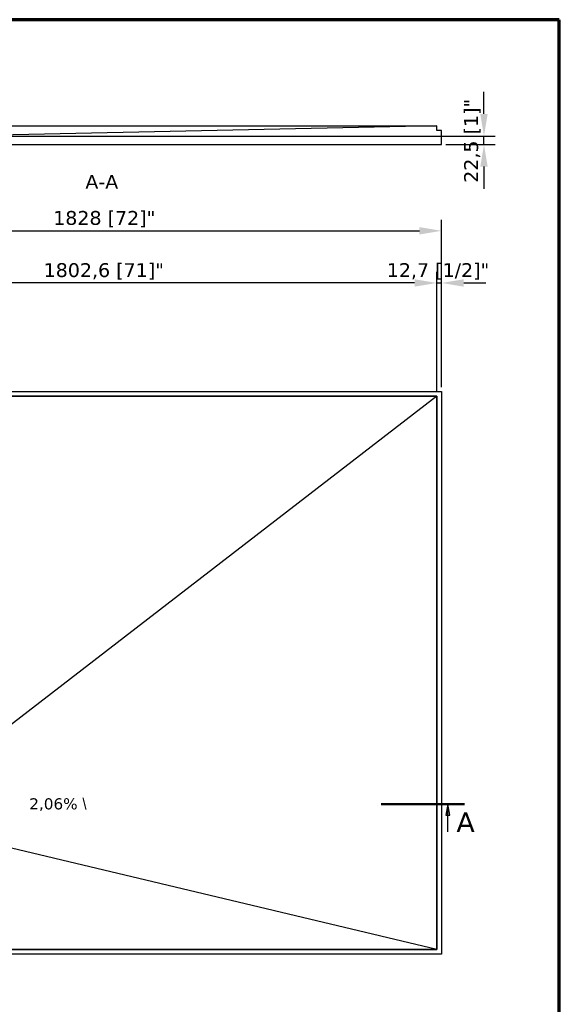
# Model space of a CAD drawing. Header units: millimetres. Extents: x -13710 to 13710, y -375 to 4365.
# Tile 14 of 15: x 1600 to 3060, y 1699 to 4365. Entities that reach past the tile are written whole.
import ezdxf

# ---------------------------------------------------------------- set-up
doc = ezdxf.new("R2010")
doc.units = ezdxf.units.MM
doc.header["$LTSCALE"] = 15
doc.linetypes.add('CHAIN', pattern=[0.3543, 0.2362, -0.0295, 0.0591, -0.0295])
doc.layers.get('0').update_dxf_attribs({"lineweight": 25})
for name, color, linetype, lineweight in [('_Sichtbarkanten', 7, 'Continuous', 25), ('Bemaßung (ISO)', 7, 'Continuous', 25), ('Rahmen (ISO)', 7, 'Continuous', 70), ('Schnittlinie (ISO)', 7, 'CHAIN', 25), ('Symbol (ISO)', 7, 'Continuous', 25)]:
    doc.layers.add(name, color=color, linetype=linetype, lineweight=lineweight)
doc.styles.add('Bezeichnungstext (DIN)', font='verdana.ttf')
doc.styles.add('Notiztext (ISO)', font='verdana.ttf')
doc.styles.add('Pfeiltext', font='verdana.ttf')
doc.dimstyles.new('wedi A-Kon_F&E', dxfattribs={"dimscale": 15, "dimtxt": 2.5, "dimasz": 4, "dimexe": 2, "dimexo": 0.8, "dimgap": 0.3, "dimtad": 1, "dimdec": 1, "dimrnd": 1e-08, "dimtxsty": 'Notiztext (ISO)', "dimcen": 0.09, "dimclrd": 7, "dimclre": 7, "dimclrt": 256, "dimadec": 0, "dimazin": 2, "dimtfac": 0.6, "dimtmove": 0, "dimatfit": 3, "dimfxl": 1, "dimtolj": 1, "dimlwd": -1, "dimlwe": -1, "dimarcsym": 0})

# ---------------------------------------------------------------- blocks, each defined once
blk = doc.blocks.new('Ränder wedi_Zeichnungsrahmen')
at = {"layer": 'Rahmen (ISO)'}
for p, q in [((204, 291), (20, 291)), ((204, 6), (204, 291))]:
    blk.add_line(p, q, dxfattribs=at)
blk = doc.blocks.new('2DTransSchnitt0')
at = {"layer": 'Schnittlinie (ISO)', "linetype": 'Continuous', "lineweight": 50}
for p, q in [((56.52, 149.39), (71.52, 149.39)), ((171.89, 149.39), (186.89, 149.39))]:
    blk.add_line(p, q, dxfattribs=at)
at = {"layer": 'Schnittlinie (ISO)', "linetype": 'Continuous'}
for p, q in [((59.52, 149.39), (59.17, 147.39)), ((59.52, 147.39), (59.52, 149.39)), ((59.87, 147.39), (59.52, 149.39)), ((183.89, 149.39), (183.54, 147.39)), ((183.89, 147.39), (183.89, 149.39)), ((184.24, 147.39), (183.89, 149.39)), ((59.17, 147.39), (59.87, 147.39)), ((59.52, 144.39), (59.52, 147.39)), ((183.54, 147.39), (184.24, 147.39)), ((183.89, 144.39), (183.89, 147.39))]:
    blk.add_line(p, q, dxfattribs=at)
at = {"layer": 'Schnittlinie (ISO)', "linetype": 'Continuous', "flags": 128}
for points in [[(59.87, 147.39), (59.52, 149.39), (59.17, 147.39), (59.87, 147.39)], [(184.24, 147.39), (183.89, 149.39), (183.54, 147.39), (184.24, 147.39)]]:
    blk.add_lwpolyline(points, dxfattribs=at)
at = {"layer": 'Schnittlinie (ISO)'}
for points in [[(59.87, 147.39), (59.52, 149.39), (59.17, 147.39), (59.87, 147.39)], [(184.24, 147.39), (183.89, 149.39), (183.54, 147.39), (184.24, 147.39)]]:
    blk.add_solid(points, dxfattribs=at)
at = {"layer": 'Schnittlinie (ISO)', "char_height": 3.5, "attachment_point": 7, "style": 'Bezeichnungstext (DIN)'}
for insert in [(54.79, 144.39), (185.45, 144.39)]:
    blk.add_mtext('A', dxfattribs=dict(at, insert=insert))
blk = doc.blocks.new('*D31')
at = {"layer": 'Bemaßung (ISO)', "color": 7, "transparency": 16777216}
for p, q in [((913.2, 3370.4), (913.2, 3823.4)), ((2741.2, 3370.4), (2741.2, 3823.4)), ((973.2, 3793.4), (2681.2, 3793.4))]:
    blk.add_line(p, q, dxfattribs=at)
for points in [[(973.2, 3803.4), (973.2, 3783.4), (913.2, 3793.4)], [(2681.2, 3803.4), (2681.2, 3783.4), (2741.2, 3793.4)]]:
    blk.add_solid(points, dxfattribs=at)
at = {"layer": 'Defpoints', "color": 0, "transparency": 16777216}
for p in [(2741.2, 3793.4), (913.2, 3358.4), (2741.2, 3358.4)]:
    blk.add_point(p, dxfattribs=at)
at = {"layer": 'Bemaßung (ISO)', "transparency": 16777216, "insert": (1690.2, 3847), "char_height": 37.5, "attachment_point": 1, "style": 'Notiztext (ISO)'}
blk.add_mtext('\\A1;1828 [72]"', dxfattribs=at)
blk = doc.blocks.new('*D33')
at = {"layer": 'Bemaßung (ISO)', "color": 7, "transparency": 16777216}
for p, q in [((925.9, 3357.7), (925.9, 3682.1)), ((2728.5, 3357.7), (2728.5, 3682.1)), ((2668.5, 3652.1), (985.9, 3652.1))]:
    blk.add_line(p, q, dxfattribs=at)
for points in [[(985.9, 3662.1), (985.9, 3642.1), (925.9, 3652.1)], [(2668.5, 3662.1), (2668.5, 3642.1), (2728.5, 3652.1)]]:
    blk.add_solid(points, dxfattribs=at)
at = {"layer": 'Defpoints', "color": 0, "transparency": 16777216}
for p in [(925.9, 3652.1), (925.9, 3345.7), (2728.5, 3345.7)]:
    blk.add_point(p, dxfattribs=at)
at = {"layer": 'Bemaßung (ISO)', "transparency": 16777216, "insert": (1664.4, 3705.7), "char_height": 37.5, "attachment_point": 1, "style": 'Notiztext (ISO)'}
blk.add_mtext('\\A1;1802,6 [71]"', dxfattribs=at)
blk = doc.blocks.new('*D34')
at = {"layer": 'Bemaßung (ISO)', "color": 7, "transparency": 16777216}
for p, q in [((2856.1, 4109.7), (2856.1, 4169.7)), ((1408.1, 4049.7), (2886.1, 4049.7)), ((2753.2, 4027.2), (2886.1, 4027.2)), ((2856.1, 4027.2), (2856.1, 4049.7)), ((2856.1, 3967.2), (2856.1, 3907.2))]:
    blk.add_line(p, q, dxfattribs=at)
for points in [[(2846.1, 4109.7), (2866.1, 4109.7), (2856.1, 4049.7)], [(2846.1, 3967.2), (2866.1, 3967.2), (2856.1, 4027.2)]]:
    blk.add_solid(points, dxfattribs=at)
at = {"layer": 'Defpoints', "color": 0, "transparency": 16777216}
for p in [(1396.1, 4049.7), (2741.2, 4027.2), (2856.1, 4049.7)]:
    blk.add_point(p, dxfattribs=at)
at = {"layer": 'Bemaßung (ISO)', "transparency": 16777216, "insert": (2802.5, 3923.4), "char_height": 37.5, "attachment_point": 1, "rotation": 90, "style": 'Notiztext (ISO)'}
blk.add_mtext('\\A1;22,5 [1]"', dxfattribs=at)
blk = doc.blocks.new('*D41')
at = {"layer": 'Bemaßung (ISO)', "color": 7, "transparency": 16777216}
for p, q in [((2728.5, 3357.7), (2728.5, 3682.1)), ((2741.2, 3370.4), (2741.2, 3682.1)), ((2668.5, 3652.1), (2608.5, 3652.1)), ((2728.5, 3652.1), (2741.2, 3652.1)), ((2801.2, 3652.1), (2861.2, 3652.1))]:
    blk.add_line(p, q, dxfattribs=at)
for points in [[(2668.5, 3662.1), (2668.5, 3642.1), (2728.5, 3652.1)], [(2801.2, 3662.1), (2801.2, 3642.1), (2741.2, 3652.1)]]:
    blk.add_solid(points, dxfattribs=at)
at = {"layer": 'Defpoints', "color": 0, "transparency": 16777216}
for p in [(2741.2, 3652.1), (2728.5, 3345.7), (2741.2, 3358.4)]:
    blk.add_point(p, dxfattribs=at)
at = {"layer": 'Bemaßung (ISO)', "transparency": 16777216, "insert": (2593.1, 3705.7), "char_height": 37.5, "attachment_point": 1, "style": 'Notiztext (ISO)'}
blk.add_mtext('\\A1;12,7 [1/2]"', dxfattribs=at)

msp = doc.modelspace()

# ---------------------------------------------------------------- linework, layer by layer
at = {"layer": '_Sichtbarkanten'}
for p, q in [((926, 4077.25), (2728.53, 4077.25)), ((2728.53, 4077.25), (1396.13, 4049.75)), ((2728.54, 4077.25), (2728.53, 4077.25)), ((2728.54, 4064.55), (2728.54, 4077.25)), ((2741.24, 4064.55), (2728.54, 4064.55)), ((2741.24, 4027.25), (2741.24, 4064.55)), ((1380.66, 4027.25), (2741.24, 4027.25)), ((913.24, 3358.45), (2741.24, 3358.45)), ((2728.54, 3345.75), (925.94, 3345.75)), ((926, 3345.73), (2728.53, 3345.73)), ((2728.53, 3345.73), (1396.13, 2317.33)), ((2728.53, 3345.73), (2728.53, 1847.2)), ((2728.54, 1847.15), (2728.54, 3345.75)), ((2741.24, 3358.45), (2741.24, 1834.45)), ((2728.53, 1847.2), (1396.13, 2164.4)), ((925.94, 1847.15), (2728.54, 1847.15)), ((2728.53, 1847.2), (926, 1847.2)), ((2741.24, 1834.45), (913.24, 1834.45))]:
    msp.add_line(p, q, dxfattribs=at)

# ---------------------------------------------------------------- block references
at = {"xscale": 15, "yscale": 15, "zscale": 15}
msp.add_blockref('Ränder wedi_Zeichnungsrahmen', (0, 0), dxfattribs=at)
at = {"layer": 'Schnittlinie (ISO)', "xscale": 15, "yscale": 15, "zscale": 15}
msp.add_blockref('2DTransSchnitt0', (0, 0), dxfattribs=at)

# ---------------------------------------------------------------- texts
at = {"layer": 'Symbol (ISO)', "insert": (1777.32, 3907.33), "char_height": 37.5, "attachment_point": 7, "style": 'Notiztext (ISO)'}
msp.add_mtext('A-A', dxfattribs=at)
at = {"layer": 'Symbol (ISO)', "insert": (1625.59, 2256.79), "char_height": 30, "width": 287.7764, "attachment_point": 1, "style": 'Pfeiltext'}
msp.add_mtext('\\fVerdana|b0|i0;\\H30.0000;2,06% \\fAIGDT|b0|i0;\\H30.0000;\\\\', dxfattribs=at)

# ---------------------------------------------------------------- dimensions: what is measured, and where the dimension line sits
at = {"layer": 'Bemaßung (ISO)', "color": 7}
for base, p1, p2, angle, override, picture, middle in [((2856.1, 4049.75), (2741.24, 4027.25), (1396.13, 4049.75), 90, {"dimgap": 0.3, "dimdec": 1, "dimtol": 0, "dimlim": 0, "dimtp": 0, "dimtm": 0, "dimtdec": 2, "dimtofl": 1, "dimatfit": 1}, '*D34', (2856.1, 4038.5)), ((2741.24, 3793.45), (913.24, 3358.45), (2741.24, 3358.45), 180, {"dimgap": 0.3, "dimdec": 1, "dimtol": 0, "dimlim": 0, "dimtp": 0, "dimtm": 0, "dimtdec": 2, "dimtofl": 0, "dimatfit": 1}, '*D31', (1827.24, 3793.45)), ((925.94, 3652.14), (2728.54, 3345.75), (925.94, 3345.75), 180, {"dimgap": 0.3, "dimdec": 1, "dimtol": 0, "dimlim": 0, "dimtp": 0, "dimtm": 0, "dimtdec": 2, "dimtofl": 0, "dimatfit": 1}, '*D33', (1827.24, 3652.14)), ((2741.24, 3652.14), (2728.54, 3345.75), (2741.24, 3358.45), 180, {"dimgap": 0.3, "dimdec": 1, "dimtol": 0, "dimlim": 0, "dimtp": 0, "dimtm": 0, "dimtdec": 2, "dimtofl": 1, "dimatfit": 1}, '*D41', (2734.89, 3652.14))]:
    dim = msp.add_linear_dim(base=base, p1=p1, p2=p2, angle=angle, text='<>"', dimstyle='wedi A-Kon_F&E', override=override, dxfattribs=at)
    dim.commit()
    dim.dimension.update_dxf_attribs({"geometry": picture, "text_midpoint": middle, "dimtype": 160})

doc.saveas('drawing.dxf')
